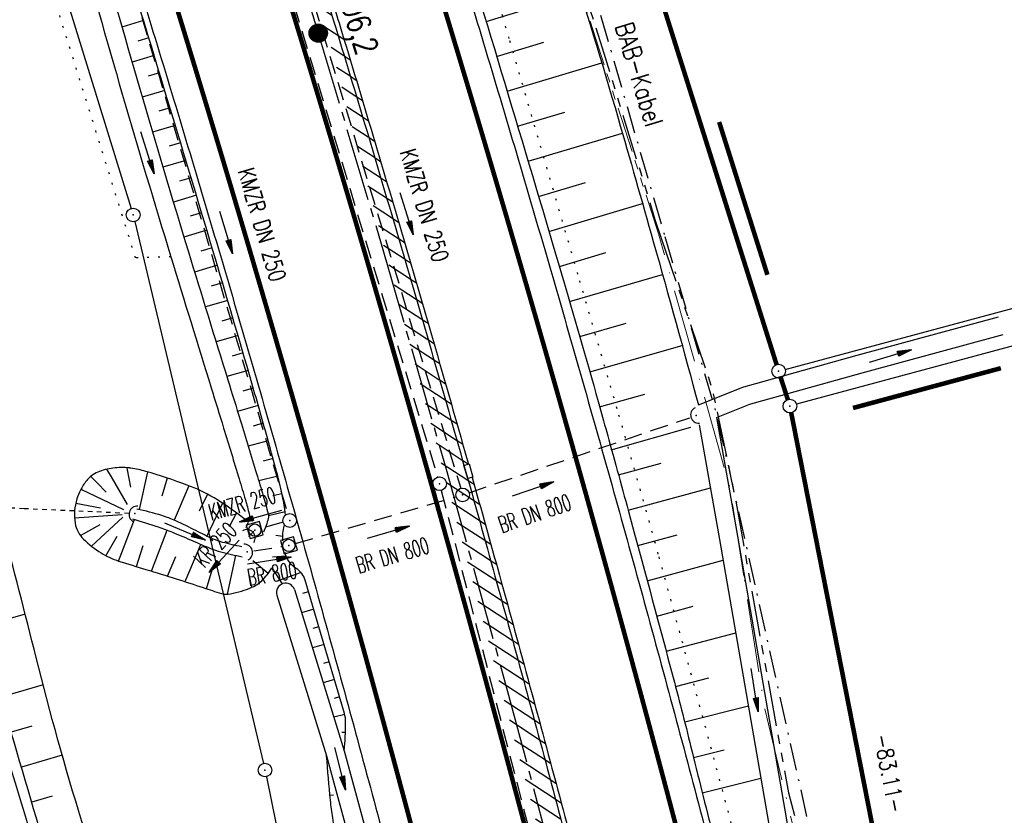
# Model space of a CAD drawing. Extents: x 445979 to 446615, y 447871 to 449065.
# Tile 44 of 47: x 446153 to 446261, y 448891 to 448978. Entities that reach past the tile are written whole.
import ezdxf
from ezdxf.enums import TextEntityAlignment as Align

# ---------------------------------------------------------------- set-up
doc = ezdxf.new("R2010")
doc.units = 0
doc.header["$LTSCALE"] = 2
doc.header["$MEASUREMENT"] = 0
for name, pattern in [('ACHSE', [5.5, 4, -0.5, 0.5, -0.5]), ('AUSGEZOGEN', [0]), ('BAB-FM2', [2.6, 1.5, -0.5, 0.1, -0.5]), ('GEMARKBAB', [3.7, 2, -0.5, 0.1, -0.5, 0.1, -0.5]), ('GESTRICH-X2', [1.5, 1, -0.5]), ('LWL', [6.001, 4, -1, 0.001, -1]), ('PHANTOMX2', [5, 2.5, -0.5, 0.5, -0.5, 0.5, -0.5]), ('PUNKTX2_STR', [0.6, 0.1, -0.5]), ('STRICHLINIEX2', [0.5, 0.25, -0.25])]:
    doc.linetypes.add(name, pattern=pattern)
doc.layers.get('0').update_dxf_attribs({"linetype": 'AUSGEZOGEN'})
for name, color, linetype in [('199-ABSTAND', 8, 'AUSGEZOGEN'), ('199-GEMARKGRZ', 7, 'GEMARKBAB'), ('199-GRENZL', 8, 'AUSGEZOGEN'), ('199-GRENZL-BAB', 7, 'AUSGEZOGEN'), ('199-GRENZP-BAB', 7, 'AUSGEZOGEN'), ('ACHSETOP', 250, 'ACHSE'), ('BAB_FM', 5, 'BAB-FM2'), ('BOESCHG', 250, 'AUSGEZOGEN'), ('DURCHL', 200, 'GESTRICH-X2'), ('Durchlässe', 15, 'CONTINUOUS'), ('FBRTOP', 250, 'AUSGEZOGEN'), ('Gleisachsen', 7, 'CONTINUOUS'), ('GRABEN', 250, 'AUSGEZOGEN'), ('HEKT_B', 250, 'CONTINUOUS'), ('Kabelanlagen', 15, 'CONTINUOUS'), ('KANAL', 7, 'GESTRICH-X2'), ('Lichtwellenleiter COLT', 46, 'PHANTOMX2'), ('Lichtwellenleiter GLH', 46, 'PHANTOMX2'), ('MULDE', 250, 'AUSGEZOGEN'), ('NUTZUNG', 8, 'PUNKTX2_STR'), ('PFEIL', 7, 'CONTINUOUS'), ('PFEILTOP', 200, 'AUSGEZOGEN'), ('SCHLITZRINNE', 200, 'AUSGEZOGEN'), ('SCHSYMBOL', 200, 'AUSGEZOGEN'), ('TEXTO', 4, 'CONTINUOUS')]:
    doc.layers.add(name, color=color, linetype=linetype)
doc.styles.add('ROMANS', font='romans.shx', dxfattribs={"width": 0.8})

# ---------------------------------------------------------------- blocks, each defined once
blk = doc.blocks.new('*X15')
at = {"color": 0}
for p, q in [((212.2338378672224, 257.3935923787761), (213.2417524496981, 258.4015069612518)), ((212.2358318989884, 257.4662970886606), (213.1690477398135, 258.3995129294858)), ((212.2367523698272, 257.3257962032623), (213.3095486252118, 258.3985924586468)), ((212.2437289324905, 257.2620620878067), (213.3732827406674, 258.3916158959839)), ((212.2440325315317, 257.5452083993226), (213.0901364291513, 258.3913122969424)), ((212.2541807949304, 257.201803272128), (213.4335415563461, 258.3811640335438)), ((212.2606187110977, 257.6325052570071), (213.0028395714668, 258.3747261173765)), ((212.2676832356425, 257.1445950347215), (213.4907497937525, 258.3676615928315)), ((212.283919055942, 257.0901201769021), (213.5452246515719, 258.3514257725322)), ((212.2898237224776, 257.732420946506), (212.9029238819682, 258.3455211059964)), ((212.3026459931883, 257.0381364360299), (213.5972083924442, 258.3326988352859)), ((212.3236761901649, 256.9884559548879), (213.6468888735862, 258.3116686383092)), ((212.3425626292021, 257.8558705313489), (212.7794742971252, 258.2927821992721)), ((212.3468627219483, 256.9409318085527), (213.6944130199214, 258.2884821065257)), ((212.3720904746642, 256.8954488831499), (213.739895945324, 258.2632543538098)), ((212.3992698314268, 256.851917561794), (213.7834272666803, 258.2360749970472)), ((212.4283322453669, 256.8102692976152), (213.8250755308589, 258.2070125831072)), ((212.4592271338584, 256.770453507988), (213.864891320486, 258.1761176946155)), ((212.4919197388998, 256.7324354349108), (213.9029093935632, 258.1434250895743)), ((212.5263897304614, 256.6961947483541), (213.9391500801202, 258.1089550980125)), ((212.5626304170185, 256.6617247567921), (213.9736200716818, 258.0727144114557)), ((212.6006484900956, 256.6290321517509), (214.0063126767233, 258.0346963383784)), ((212.6404642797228, 256.5981372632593), (214.0372075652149, 257.9948805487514)), ((212.6821125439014, 256.5690748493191), (214.0662699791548, 257.9532322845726)), ((212.7256438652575, 256.5418954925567), (214.0934493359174, 257.9097009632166)), ((212.7711267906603, 256.5166677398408), (214.1186770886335, 257.8642180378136)), ((212.8186509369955, 256.4934812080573), (214.1418636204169, 257.8166938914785)), ((212.8683314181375, 256.4724510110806), (214.1628938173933, 257.7670134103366)), ((212.9203151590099, 256.4537240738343), (214.1816207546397, 257.7150296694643)), ((212.9747900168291, 256.437488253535), (214.197856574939, 257.6605548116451)), ((213.0319982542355, 256.4239858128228), (214.2113590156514, 257.6033465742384)), ((213.0922570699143, 256.4135339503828), (214.2218108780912, 257.5430877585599)), ((213.1559911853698, 256.4065573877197), (214.2287874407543, 257.4793536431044)), ((213.2237873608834, 256.4036428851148), (214.2317019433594, 257.4115574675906)), ((213.2964920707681, 256.4056369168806), (214.2297079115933, 257.3388527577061)), ((213.3754033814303, 256.4138375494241), (214.22150727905, 257.2599414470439)), ((213.4627002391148, 256.4304237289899), (214.2049210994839, 257.1726445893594)), ((213.5626159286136, 256.4596287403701), (214.1757160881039, 257.0727288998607)), ((213.6860655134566, 256.5123676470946), (214.1229771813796, 256.9492793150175))]:
    blk.add_line(p, q, dxfattribs=at)
blk = doc.blocks.new('SRMAST2')
at = {"color": 0}
blk.add_circle((0, 0), 0.9989724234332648, dxfattribs=at)
blk.add_point((0, 0), dxfattribs=at)
blk.add_blockref('*X15', (-213.2327699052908, -257.4025749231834))
blk = doc.blocks.new('GST')
at = {"color": 0}
blk.add_circle((0, 0), 0.75, dxfattribs=at)
blk.add_point((0, 0), dxfattribs=at)
blk = doc.blocks.new('10')
blk.add_blockref('GST', (0, 0))
blk = doc.blocks.new('PFEIL2')
at = {"color": 0}
for p, q in [((0.8796887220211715, 0.0024565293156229), (-2.401395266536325, -0.0115320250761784)), ((0.8808543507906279, -0.2709205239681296), (0.8785230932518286, 0.2758335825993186)), ((0.8785230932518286, 0.2758335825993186), (2.429089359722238, 0.0090619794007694)), ((0.9110887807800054, 0.2702307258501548), (0.8785706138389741, 0.2646884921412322)), ((0.9651190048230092, 0.2609349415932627), (0.8786494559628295, 0.2461975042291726)), ((1.01914922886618, 0.2516391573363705), (0.8787282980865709, 0.2277065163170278)), ((1.073179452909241, 0.24234337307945), (0.8788071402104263, 0.2092155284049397)), ((1.127209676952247, 0.2330475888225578), (0.8788859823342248, 0.1907245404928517)), ((1.181239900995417, 0.2237518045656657), (0.8789648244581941, 0.1722335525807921)), ((1.235270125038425, 0.2144560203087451), (0.8790436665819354, 0.1537425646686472)), ((1.289300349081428, 0.2051602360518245), (0.8791225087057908, 0.1352515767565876)), ((1.34333057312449, 0.195864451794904), (0.8792013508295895, 0.1167605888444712)), ((1.397360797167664, 0.1865686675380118), (0.8792801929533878, 0.0982696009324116)), ((1.451391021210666, 0.1772728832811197), (0.8793590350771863, 0.0797786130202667)), ((1.505421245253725, 0.1679770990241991), (0.8794378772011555, 0.0612876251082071)), ((1.559451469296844, 0.1586813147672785), (0.8795167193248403, 0.0427966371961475)), ((1.613481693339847, 0.1493855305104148), (0.8795955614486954, 0.024305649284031)), ((1.66751191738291, 0.140089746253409), (0.8796744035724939, 0.005814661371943)), ((1.721542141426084, 0.1307939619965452), (0.8797532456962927, -0.0126763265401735)), ((1.775572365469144, 0.1214981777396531), (0.8798320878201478, -0.0311673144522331)), ((1.82960258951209, 0.1122023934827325), (0.8799109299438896, -0.0496583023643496)), ((1.883632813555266, 0.1029066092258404), (0.8799897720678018, -0.0681492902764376)), ((1.937663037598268, 0.0936108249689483), (0.8800686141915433, -0.08664027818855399)), ((1.991693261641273, 0.0843150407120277), (0.8801474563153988, -0.105131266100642)), ((2.045723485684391, 0.0750192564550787), (0.8802262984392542, -0.1236222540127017)), ((2.099753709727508, 0.0657234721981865), (0.8803051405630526, -0.1421132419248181)), ((2.153783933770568, 0.056427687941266), (0.8803839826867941, -0.1606042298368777)), ((2.207814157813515, 0.0471319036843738), (0.8804628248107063, -0.1790952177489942)), ((2.261844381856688, 0.0378361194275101), (0.8805416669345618, -0.1975862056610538)), ((2.31587460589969, 0.0285403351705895), (0.8806205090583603, -0.2160771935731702)), ((2.36990482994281, 0.0192445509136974), (0.8806993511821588, -0.2345681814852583)), ((2.423935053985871, 0.009948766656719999), (0.8807781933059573, -0.2530591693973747)), ((2.429089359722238, 0.0090619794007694), (0.8808543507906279, -0.2709205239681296))]:
    blk.add_line(p, q, dxfattribs=at)
blk = doc.blocks.new('40')
at = {"color": 0}
blk.add_arc((0.0246800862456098, 0.3106833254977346), 0.9100732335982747, 192.5363002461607, 347.4636997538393, dxfattribs=at)
blk.add_point((0, 0), dxfattribs=at)
blk = doc.blocks.new('20')
blk.add_lwpolyline([(-0.7540238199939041, -0.7510624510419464), (0.7541923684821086, -0.7510624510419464), (0.7541923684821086, 0.7497802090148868), (-0.7540238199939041, 0.7497802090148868)], close=True)
blk.add_circle((0, 0), 0.675503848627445)
blk.add_point((0, 0))
blk = doc.blocks.new('42')
at = {"color": 0}
blk.add_arc((-0.0246800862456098, -0.3106833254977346), 0.9100732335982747, 12.53630024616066, 167.4636997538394, dxfattribs=at)
blk.add_point((0, 0), dxfattribs=at)
blk = doc.blocks.new('30S')
at = {"color": 0}
for p, q in [((-0.7514277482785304, -0.582751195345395), (-0.7514277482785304, 0)), ((-0.7514277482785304, 0), (0.7514277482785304, 0)), ((0.7514277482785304, 0), (0.7514277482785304, -0.582751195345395)), ((0.7514277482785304, -0.582751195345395), (-0.7514277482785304, -0.582751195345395))]:
    blk.add_line(p, q, dxfattribs=at)
blk.add_point((0, 0), dxfattribs=at)

msp = doc.modelspace()

# ---------------------------------------------------------------- hatches: boundary and pattern name
at = {"layer": 'SCHLITZRINNE'}
h = msp.add_hatch(dxfattribs=at)
h.set_pattern_fill('_USER', color=256, scale=1.5, angle=45, style=0, pattern_type=0)
h.set_pattern_definition([(326.8516478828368, (446242.5559355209, 448767.2091393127), (0.8202130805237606, 1.255886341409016), [])])
h.paths.add_polyline_path([(446241.9839166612, 448767.4970483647), (446241.6720763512, 448768.967194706), (446242.2421441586, 448769.0881147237), (446242.5539844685, 448767.6179683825)], flags=17)
edge = h.paths.add_edge_path()
edge.add_arc((443772.9117697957, 448244.6714265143), 2524.319307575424, 11.76299302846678, 11.95577278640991, ccw=False)
edge.add_arc((443770.5049746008, 448244.1702429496), 2526.777731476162, 11.565555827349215, 11.762993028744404, ccw=False)
edge.add_arc((443797.2556066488, 448250.9596761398), 2498.645289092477, 17.472849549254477, 17.72907411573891, ccw=False)
edge.add_arc((443801.4967264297, 448252.2946868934), 2494.19901529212, 17.186134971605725, 17.47284954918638, ccw=False)
edge.add_arc((443779.376446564, 448245.4531781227), 2517.353129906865, 16.90074209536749, 17.186135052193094, ccw=False)
edge.add_arc((443775.3094260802, 448244.2174652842), 2521.603734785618, 16.616266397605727, 16.90074209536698, ccw=False)
edge.add_arc((443782.9233524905, 448246.4896269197), 2513.658006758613, 16.331341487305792, 16.616266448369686, ccw=False)
edge.add_arc((443787.1060920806, 448247.7152296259), 2509.299404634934, 16.04550486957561, 16.331341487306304, ccw=False)
edge.add_arc((443793.5578897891, 448249.5707960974), 2502.586073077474, 15.759285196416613, 16.04550494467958, ccw=False)
edge.add_arc((443788.917704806, 448248.2613167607), 2507.407489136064, 15.47381299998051, 15.759285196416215, ccw=False)
edge.add_arc((443775.6502358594, 448244.5884487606), 2521.173958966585, 15.189121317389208, 15.473813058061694, ccw=False)
edge.add_arc((443775.4297892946, 448244.5285996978), 2521.402385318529, 14.904547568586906, 15.189121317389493, ccw=False)
edge.add_arc((443786.023892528, 448247.348374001), 2510.439440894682, 14.619353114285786, 14.904547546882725, ccw=False)
edge.add_arc((443794.313674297, 448249.5106907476), 2501.872288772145, 14.333066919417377, 14.619353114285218, ccw=False)
edge.add_arc((443787.1968895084, 448247.6922687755), 2509.217714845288, 14.047200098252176, 14.333066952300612, ccw=False)
edge.add_arc((443786.434425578, 448247.5014978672), 2510.003682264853, 13.761648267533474, 14.047200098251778, ccw=False)
edge.add_arc((443786.0930713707, 448247.4178938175), 2510.35512547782, 13.476116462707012, 13.761648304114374, ccw=False)
edge.add_arc((443785.1281000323, 448247.1866500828), 2511.347417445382, 13.190785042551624, 13.476116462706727, ccw=False)
edge.add_arc((443782.0868532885, 448246.4738489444), 2514.471079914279, 12.905630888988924, 13.190785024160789, ccw=False)
edge.add_arc((443785.4923672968, 448247.2541680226), 2510.977310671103, 12.61978960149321, 12.905630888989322, ccw=False)
edge.add_arc((443798.7222891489, 448250.2162029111), 2497.419859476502, 12.333173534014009, 12.619789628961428, ccw=False)
edge.add_arc((443791.7861288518, 448248.6996679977), 2504.519873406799, 12.047536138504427, 12.33317353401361, ccw=False)
edge.add_arc((443772.9117695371, 448244.6714264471), 2523.819307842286, 11.76299302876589, 12.047536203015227, ccw=False)
edge.add_arc((443770.5049746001, 448244.1702429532), 2526.277731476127, 11.565555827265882, 11.762993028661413, ccw=False)
edge.add_line((446245.489045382, 448750.6611371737), (446245.9788933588, 448750.7613816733))

# ---------------------------------------------------------------- linework, layer by layer
at = {"layer": '199-GEMARKGRZ', "const_width": 0.5, "flags": 128}
for points in [[(446235.2564260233, 448950.2428648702), (446229.9754701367, 448966.9707316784)], [(446260.812318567, 448940.016962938), (446244.6279347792, 448935.6584046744)]]:
    msp.add_lwpolyline(points, dxfattribs=at)
at = {"layer": '199-GRENZL'}
for p, q in [((446237.214145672, 448939.8845734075), (446365.2766087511, 448974.3741666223)), ((446370.5261102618, 448971.6348466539), (446238.4445354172, 448936.0644321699))]:
    msp.add_line(p, q, dxfattribs=at)
at = {"layer": '199-GRENZL-BAB', "const_width": 0.5, "flags": 128}
for points in [[(446236.2651053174, 448940.4044218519), (446212.2736380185, 449016.3993890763)], [(446236.7203910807, 448938.9752333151), (446237.4905368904, 448936.5836352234)], [(446253.5957764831, 448855.0554395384), (446237.8648077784, 448935.1338168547)]]:
    msp.add_lwpolyline(points, dxfattribs=at)
at = {"layer": '199-GRENZL-BAB', "flags": 128}
for points in [[(446149.9048931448, 449008.2810311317), (446165.6085472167, 448957.5062697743)], [(446166.0035133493, 448956.0601536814), (446180.0871229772, 448896.7488669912)], [(446180.4098698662, 448895.2842744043), (446192.1414587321, 448837.4941183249)]]:
    msp.add_lwpolyline(points, dxfattribs=at)
at = {"layer": 'ACHSETOP'}
for p, q in [((446178.704, 449000.5870000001), (446186.091, 448976.703)), ((446186.091, 448976.703), (446193.24, 448952.747)), ((446193.24, 448952.747), (446200.15, 448928.721)), ((446200.15, 448928.721), (446206.82, 448904.627)), ((446206.82, 448904.627), (446213.25, 448880.469))]:
    msp.add_line(p, q, dxfattribs=at)
at = {"layer": 'BAB_FM'}
msp.add_lwpolyline([(446205.4034136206, 449015.5051119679), (446215.5422607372, 448983.6634420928), (446224.0247653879, 448954.4343632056)], dxfattribs=at)
at = {"layer": 'BAB_FM', "flags": 128}
msp.add_lwpolyline([(446224.0247653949, 448954.4343631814), (446229.5434368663, 448935.4180831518), (446230.7629574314, 448930.1946162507), (446241.1924068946, 448883.6189558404), (446245.9458494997, 448863.0335273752), (446239.9325766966, 448861.5470346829)], dxfattribs=at)
at = {"layer": 'BOESCHG'}
for p, q in [((446204.4657344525, 448977.9912043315), (446211.8771149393, 448980.2264429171)), ((446166.9618479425, 448978.088038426), (446164.6040861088, 448977.3694707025)), ((446167.544447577, 448976.1747743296), (446166.3496805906, 448975.8112732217)), ((446205.6194050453, 448974.1611863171), (446210.7937053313, 448975.717827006)), ((446168.1261322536, 448974.2612318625), (446165.7084467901, 448973.5269276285)), ((446206.7704254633, 448970.3303710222), (446217.1301799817, 448973.439192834)), ((446168.706901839, 448972.347411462), (446167.4857942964, 448971.9771719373)), ((446169.2867562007, 448970.433313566), (446166.8236346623, 448969.6877815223)), ((446169.8657602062, 448968.5189583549), (446168.6255580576, 448968.144104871)), ((446207.9187951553, 448966.4987602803), (446213.0940264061, 448968.047874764)), ((446170.4440616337, 448966.6043908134), (446167.9498080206, 448965.8514886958)), ((446209.0645135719, 448962.6663559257), (446219.3866109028, 448965.7483145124)), ((446171.02166613, 448964.6896129), (446169.7693196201, 448964.3120835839)), ((446171.5985736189, 448962.7746248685), (446169.0868521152, 448962.0184445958)), ((446172.1747840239, 448960.8594269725), (446170.9171150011, 448960.4812916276)), ((446210.2075801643, 448958.8331597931), (446215.3505048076, 448960.3648528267)), ((446172.7502972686, 448958.9440194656), (446170.2347556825, 448958.188685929)), ((446211.3479943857, 448954.9991737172), (446221.5921557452, 448958.0424294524)), ((446173.3251132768, 448957.028402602), (446172.0689477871, 448956.6517162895)), ((446173.8992319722, 448955.1125766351), (446171.393526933, 448954.3621848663)), ((446174.472653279, 448953.1965418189), (446173.2248089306, 448952.823340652)), ((446212.4837200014, 448951.1637990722), (446217.5857366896, 448952.6660706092)), ((446175.0447006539, 448951.2800956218), (446172.5612970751, 448950.5405959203)), ((446213.6068522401, 448947.3247197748), (446223.7781905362, 448950.2811241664)), ((446175.6142024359, 448949.3628912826), (446174.3803113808, 448948.9972650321)), ((446176.1811368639, 448947.4449261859), (446173.7324480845, 448946.7228963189)), ((446176.7455029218, 448945.5262037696), (446175.5324432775, 448945.1702809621)), ((446214.7165877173, 448943.4817465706), (446219.7884626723, 448944.9367744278)), ((446177.3072995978, 448943.6067274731), (446174.9072303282, 448942.9060137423)), ((446177.866525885, 448941.6865007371), (446176.6812586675, 448941.3421767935)), ((446215.8129129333, 448939.6349262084), (446225.9341979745, 448942.500369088)), ((446178.423180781, 448939.7655270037), (446176.0856703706, 448939.0898650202)), ((446178.9771386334, 448937.843773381), (446177.8261070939, 448937.5133197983)), ((446216.8958145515, 448935.7843054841), (446221.8327343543, 448937.1634186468)), ((446179.5261120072, 448935.9205892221), (446177.2620543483, 448935.2780305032)), ((446180.069241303, 448933.9957464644), (446178.9583487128, 448933.6841086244)), ((446218.1424319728, 448931.073116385), (446226.8749306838, 448933.5754693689)), ((446180.6065215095, 448932.0692628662), (446178.4312864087, 448931.4661669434)), ((446181.1379476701, 448930.1411562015), (446180.0757492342, 448929.8501273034)), ((446218.9611235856, 448928.3251414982), (446223.6367327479, 448929.6087136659)), ((446162.922249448, 448928.944755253), (446163.4046226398, 448928.1175460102)), ((446165.1412037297, 448929.1149123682), (446165.1850430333, 448928.8904738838)), ((446165.1850430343, 448928.8904738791), (446165.5556480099, 448926.9931349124)), ((446167.4142798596, 448928.6585473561), (446166.482397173, 448924.5340623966)), ((446161.189850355, 448928.1732426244), (446161.8830468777, 448927.4569894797)), ((446161.8830468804, 448927.4569894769), (446162.8793934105, 448926.4275031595)), ((446163.4046226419, 448928.1175460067), (446165.1666287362, 448925.0959275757)), ((446169.5469963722, 448927.9863965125), (446168.9834121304, 448926.0126937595)), ((446181.661036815, 448928.2107711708), (446179.5858999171, 448927.6720211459)), ((446160.1132610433, 448926.7620466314), (446160.1937718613, 448926.7236302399)), ((446160.1132610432, 448926.7620466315), (446164.7657437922, 448924.5420766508)), ((446171.9398465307, 448927.1438889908), (446170.3081652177, 448923.3855874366)), ((446220.0156824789, 448924.4666598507), (446229.0208169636, 448926.9169054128)), ((446173.9718894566, 448926.2113232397), (446173.0429104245, 448924.368868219)), ((446182.1199635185, 448926.2642633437), (446181.1207881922, 448926.0522697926)), ((446159.5469851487, 448925.2443914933), (446162.2427237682, 448924.7188270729)), ((446175.6034614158, 448925.2294780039), (446173.9007711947, 448921.6282022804)), ((446182.461, 448924.294), (446180.6429272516, 448923.8543395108)), ((446159.4171957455, 448923.6231903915), (446164.6243020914, 448923.9882257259)), ((446161.2785492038, 448920.5289167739), (446164.6950593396, 448923.6936290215)), ((446164.239, 448918.903), (446165.9761133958, 448923.4530987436)), ((446177.1267550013, 448924.1782475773), (446176.3399407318, 448922.6384848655)), ((446160.05437965, 448921.6942283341), (446162.2074179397, 448922.8923427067)), ((446167.8389472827, 448917.7901957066), (446169.5646132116, 448922.2810202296)), ((446162.8551298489, 448919.4827391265), (446164.0944962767, 448921.6379505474)), ((446182.2023419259, 448921.5729525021), (446181.430022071, 448921.6871260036)), ((446221.0624711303, 448920.6060616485), (446225.3951558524, 448921.7778654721)), ((446166.1869549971, 448918.294949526), (446166.9304316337, 448920.6136749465)), ((446171.5111205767, 448916.642338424), (446173.2477131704, 448920.7211668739)), ((446169.5863980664, 448917.2504979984), (446170.499407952, 448919.3832135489)), ((446176.1443250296, 448915.2620459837), (446177.0523865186, 448919.5209153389)), ((446180.6115259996, 448917.5485550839), (446178.9305877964, 448918.9186314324)), ((446182.59, 448919.43), (446181.0947258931, 448919.3124911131)), ((446222.1045185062, 448916.7441804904), (446230.421679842, 448918.9831714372)), ((446173.8708523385, 448915.865351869), (446174.4903059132, 448917.9299606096)), ((446181.007, 448918.1470000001), (446182.144927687, 448916.3952177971)), ((446178.823, 448916.024), (446178.5376375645, 448917.4081392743)), ((446184.2034212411, 448917.6453123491), (446181.8771243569, 448916.8074874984)), ((446185.0390354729, 448915.5339701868), (446184.3568381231, 448915.3333953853)), ((446185.6031830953, 448913.6151847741), (446184.2648003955, 448913.2216830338)), ((446223.142045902, 448912.8810825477), (446227.124106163, 448913.9480624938)), ((446154.0045447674, 448913.0858048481), (446149.1646401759, 448911.6971635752)), ((446186.1673307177, 448911.6963993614), (446185.5111453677, 448911.5034724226)), ((446224.1750518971, 448909.0167731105), (446231.7905068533, 448911.0477607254)), ((446186.7314783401, 448909.7776139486), (446185.4451196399, 448909.3994079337)), ((446187.2956259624, 448907.8588285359), (446186.6654526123, 448907.6735494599)), ((446187.8597735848, 448905.9400431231), (446186.6254388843, 448905.5771328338)), ((446225.2024382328, 448905.1509693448), (446228.8399832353, 448906.1079531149)), ((446155.9689118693, 448905.3283963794), (446151.3692855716, 448904.0069397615)), ((446188.4239212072, 448904.0212577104), (446187.8197598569, 448903.8436264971)), ((446226.2013407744, 448901.2777290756), (446233.1719230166, 448903.0393677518)), ((446188.9863089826, 448902.1019414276), (446187.7936512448, 448901.7940639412)), ((446154.736487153, 448900.8184832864), (446152.4784777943, 448900.1638024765)), ((446189.0653423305, 448900.1108627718), (446188.6847980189, 448900.1257111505)), ((446158.0639623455, 448897.6303206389), (446153.5970346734, 448896.3233803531)), ((446187.0968511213, 448897.2330556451), (446187.0325331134, 448897.2281222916)), ((446227.1633635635, 448897.3951587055), (446230.5128032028, 448898.2162903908)), ((446228.1288103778, 448893.5134186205), (446234.5362750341, 448895.1298996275)), ((446156.9510859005, 448893.1429176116), (446154.7249495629, 448892.4856962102)), ((446187.7686761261, 448893.2806463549), (446187.3767142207, 448893.2429997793))]:
    msp.add_line(p, q, dxfattribs=at)
for points in [[(446203.8299895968, 449015.3003039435, -5.13084627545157e-05), (446213.3590000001, 448985.597, -0.007140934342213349), (446218.9088278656, 448967.401653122, -0.00184313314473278), (446222.7666416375, 448953.8881782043)], [(446193.444397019, 449013.9484415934, -0.002050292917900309), (446199.6315234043, 448993.9402739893, -0.001824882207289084), (446211.7860784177, 448953.5272971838, -0.0008877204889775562), (446212.9377960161, 448949.6212147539, -0.0004817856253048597)], [(446179.7280185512, 448935.203966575, 0.001251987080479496), (446178.8233677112, 448938.3749209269, 0.002535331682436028), (446174.557, 448952.911, 0.0008117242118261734), (446169.4182816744, 448969.9952356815, 0.0008781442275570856), (446165.1390787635, 448984.0495359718, 0.00343408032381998)], [(446222.7666416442, 448953.8881781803, -0.002433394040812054), (446227.7071220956, 448936.0041664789)], [(446212.9377960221, 448949.6212147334, -0.003209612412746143), (446216.986, 448935.465, -0.0004817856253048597), (446217.8988036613, 448932.1814948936, -0.001292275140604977)], [(446182.461, 448924.294, 0.01850873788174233), (446182.1279765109, 448926.2215760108, 0.01426258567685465), (446181.533, 448928.689, 0.002566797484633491), (446179.7280185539, 448935.2039665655, 0.002535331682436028)], [(446217.8988036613, 448932.1814948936, -0.001314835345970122), (446220.3577065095, 448923.2116407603, -0.001292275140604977), (446224.9399788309, 448906.1474538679, -0.005100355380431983), (446227.014706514, 448898.0071358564, 0.00423920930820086), (446229.494, 448888.209, 0.007781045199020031), (446229.8881253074, 448886.795240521, 0.005728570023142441)], [(446165.5884840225, 448929.0656183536, 0.004082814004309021), (446165.412, 448929.0879999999, 0.06262005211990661), (446163.6179622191, 448929.0752691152, 0.06515042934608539), (446161.952, 448928.6279999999, 0.1298405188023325), (446160.7087025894, 448927.6815774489, 0.0479152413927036), (446160.064083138, 448926.6673289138, 0.1170648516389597)], [(446178.368, 448923.222, 0.03453117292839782), (446174.6815981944, 448925.8061930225, 0.0475195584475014), (446171.729, 448927.223, 0.0163393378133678), (446167.2142387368, 448928.7179183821, 0.03821051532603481), (446165.588484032, 448929.0656183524, 0.06262005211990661)], [(446160.0640831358, 448926.6673289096, 0.04171166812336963), (446159.669, 448925.698, 0.1170648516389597)], [(446159.669, 448925.698, 0.1170648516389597), (446159.4818037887, 448923.050278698, 0.1603899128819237), (446160.388, 448921.312, 0.0533438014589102), (446162.3385986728, 448919.7806061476, 0.06327037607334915), (446164.239, 448918.903, 0.002826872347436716), (446167.2277280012, 448917.9765204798, -0.002561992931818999), (446170.526, 448916.956, -0.004636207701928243), (446173.5067799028, 448915.9864808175, 0.00695078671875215), (446175.498, 448915.349, 0.1246952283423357), (446176.4885611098, 448915.3015911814, 0.049953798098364), (446178.823, 448916.024, 0.09309282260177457), (446179.9061233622, 448916.7423067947, 0.06751702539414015), (446181.007, 448918.1470000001)], [(446182.4890474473, 448923.9999999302, 0.01947962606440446), (446182.461, 448924.294, 0.01850873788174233)], [(446198.894, 448743.076, 0.001396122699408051), (446197.4884086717, 448751.7876673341, 0.005637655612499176), (446197.11, 448753.94, 0.001953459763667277), (446189.3324678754, 448794.5520968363, 0.01077271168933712), (446187.735, 448801.879, 0.00877375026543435), (446184.0414670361, 448816.1204525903, 0.005865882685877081), (446177.896, 448837.25, 0.002361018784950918), (446172.7494409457, 448853.9173966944, 0.003129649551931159), (446168.729, 448866.448, 0.01454276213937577), (446163.8523685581, 448879.9831235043, -0.01901563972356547), (446160.215, 448890.369, -0.01335665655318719), (446155.2039572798, 448908.3260137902, 0.002191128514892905), (446151.4757099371, 448922.9388875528, 0.001541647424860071)], [(446182.219, 448921.122, -0.08244266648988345), (446182.3551529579, 448922.7641158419, 0.09842581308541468)], [(446145.5440630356, 448920.3638017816, -0.0005380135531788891), (446151.4438950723, 448899.6640603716, 0.006347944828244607), (446154.88, 448888.119, 0.005426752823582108), (446155.3561639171, 448886.6468429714, 0.0004111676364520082), (446161.867, 448867.292, 0.002219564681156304), (446168.1052261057, 448849.065450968, -0.00268400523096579), (446173.25, 448833.988, -0.01476457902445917), (446175.8924322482, 448825.2586911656, -0.006088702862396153), (446181.411, 448803.846, -0.009949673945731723), (446184.8711187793, 448788.3843099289, -0.004189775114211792), (446192.046, 448751.452, -0.01130066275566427), (446192.2947796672, 448749.9192013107, -0.002282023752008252), (446193.32, 448742.299)], [(446194.13, 448742.481, 0.002727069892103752), (446193.2153654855, 448750.0404044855, 0.01363318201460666), (446192.9829999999, 448751.546, 0.005058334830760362), (446186.1729740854, 448786.8592172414, 0.01039976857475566), (446182.331, 448803.926, 0.005475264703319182), (446176.8097535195, 448825.2663124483, 0.01274477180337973), (446174.105, 448834.343, 0.007613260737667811), (446168.6269947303, 448850.3190622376, -0.007062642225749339), (446162.703, 448867.534, -0.001017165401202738), (446156.8267944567, 448885.5511630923, -0.005930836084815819), (446155.862, 448888.655, -0.002648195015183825), (446150.9879563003, 448905.339984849, 0.00029947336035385), (446146.5502841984, 448920.8006291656, 0.0002435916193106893)], [(446188.9295239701, 448898.1157217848, 0.02237148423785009), (446189.0903148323, 448901.2531063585, 0.07323668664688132), (446188.956, 448902.208), (446186.3519724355, 448911.0648486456), (446184.664, 448916.806, 0.1860567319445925), (446183.6864770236, 448918.0816138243, -0.1711647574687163), (446182.59, 448919.43, -0.01538846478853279), (446182.4582290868, 448919.8372853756, -0.03352800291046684)], [(446195.5429999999, 448850.021, -0.001014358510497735), (446190.4120238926, 448874.8443594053, -0.005623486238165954), (446189.546, 448879.334, -0.004389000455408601), (446189.1761983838, 448881.4814986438, -0.001013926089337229), (446187.676, 448890.794, -0.01483353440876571), (446187.4304503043, 448892.7014151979, -0.005850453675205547), (446187.0084760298, 448897.5582782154)]]:
    msp.add_lwpolyline(points, format="xyb", dxfattribs=at)
at = {"layer": 'DURCHL'}
for p, q in [((446202.5939999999, 448926.3749999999), (446226.7499999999, 448934.5939999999)), ((446183.5939999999, 448920.813), (446201.1879999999, 448925.938)), ((446179.031, 448920), (446182.1249999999, 448920.5000000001))]:
    msp.add_line(p, q, dxfattribs=at)
at = {"layer": 'Durchlässe', "linetype": 'STRICHLINIEX2'}
for points in [[(446153.8872055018, 448924.62313015), (446105.2798454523, 448927.0840108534)], [(446165.3640806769, 448924.1149669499), (446153.8872055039, 448924.6231301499)]]:
    msp.add_lwpolyline(points, dxfattribs=at)
at = {"layer": 'FBRTOP', "const_width": 0.5}
for points in [[(446307.9658799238, 448414.6261095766, 8.605346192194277e-07), (446312.8063783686, 448377.4401215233, -6.454000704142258e-07), (446317.6468768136, 448340.2541334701)], [(446280.2001200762, 448411.0118904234, 8.605353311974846e-07), (446285.0406216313, 448373.8258784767, -6.453999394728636e-07), (446289.8811231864, 448336.63986653)], [(446343.4628783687, 448141.9271215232, -2.761175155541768e-06), (446347.7820730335, 448108.7439520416, 3.873560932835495e-06)], [(446189.3271341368, 449013.4125094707, -0.0009006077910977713), (446192.0582280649, 449004.7905088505, -0.001251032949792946), (446195.7937473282, 448992.8188451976, -0.001245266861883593), (446199.4864705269, 448980.7731617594, -0.001241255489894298), (446203.1136565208, 448968.7278205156, -0.001243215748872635), (446206.6753206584, 448956.6836256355, -0.001247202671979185), (446210.1820889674, 448944.6041408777, -0.001248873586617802), (446213.6239001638, 448932.5234850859, -0.001245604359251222), (446217.0030483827, 448920.4342180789, -0.001242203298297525), (446220.3310905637, 448908.2951424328, -0.001241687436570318), (446223.5977262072, 448896.1436322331, -0.001244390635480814), (446226.7969377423, 448884.0024618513, -0.001249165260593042), (446229.9368397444, 448871.8405323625, -0.001247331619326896), (446233.0205049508, 448859.6451755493, -0.001245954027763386), (446236.0409249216, 448847.4442646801, -0.001245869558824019), (446239.0007032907, 448835.2276244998, -0.001244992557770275), (446241.8986902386, 448823.0001676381, -0.001244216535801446), (446244.7375376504, 448810.7507997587, -0.001247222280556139), (446247.5181529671, 448798.4749004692, -0.001250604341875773), (446250.2300539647, 448786.2184987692, -0.001246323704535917), (446252.8791592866, 448773.9559071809, -0.001241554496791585), (446255.4771579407, 448761.6331317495, -0.0008844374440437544), (446257.2923058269, 448752.8384693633, -0.001248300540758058)], [(446173.2011105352, 449011.3134319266, -0.001190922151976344), (446176.7962531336, 448999.9864987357, -0.001251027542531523), (446180.5080681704, 448988.0908023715, -0.001245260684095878), (446184.1773613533, 448976.1215483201, -0.001241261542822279), (446187.7815684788, 448964.1525170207, -0.001243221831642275), (446191.3206684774, 448952.1846249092, -0.001247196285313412), (446194.8051866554, 448940.1817828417, -0.001248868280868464), (446198.2251571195, 448928.1777878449, -0.001245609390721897), (446201.582884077, 448916.1651582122, -0.001242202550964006), (446204.8898442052, 448904.1029796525, -0.001241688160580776), (446208.135790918, 448892.0284299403, -0.00124439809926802), (446211.3147231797, 448879.9642197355, -0.001249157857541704), (446214.4347003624, 448867.8794652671, -0.001247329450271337), (446217.498785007, 448855.7615463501, -0.001245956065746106), (446220.5000377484, 448843.6380612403, -0.001245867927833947), (446223.441042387, 448831.4989107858, -0.001244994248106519), (446226.3206546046, 448819.3489824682, -0.001244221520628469), (446229.1414946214, 448807.1773143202, -0.001247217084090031), (446231.9044518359, 448794.9793717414, -0.001250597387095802), (446234.5991351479, 448782.8007858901, -0.00124633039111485), (446237.2314403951, 448770.6159618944, -0.001241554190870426), (446239.812977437, 448758.3712668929, -0.0008537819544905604), (446241.5546205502, 448749.9353589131, -0.001248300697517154)], [(446161.1043495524, 449009.7388317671, -0.0001615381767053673), (446161.6008527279, 449008.1902922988, -0.001247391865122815), (446165.3497719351, 448996.3834911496, -0.001251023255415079), (446169.0438088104, 448984.5447702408, -0.001245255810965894), (446172.6955294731, 448972.6328382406, -0.00124126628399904), (446176.2825024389, 448960.7210394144, -0.001243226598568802), (446179.8046793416, 448948.8103743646, -0.001247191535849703), (446183.2725099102, 448936.8650143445, -0.001248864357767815), (446186.6760998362, 448924.9185149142, -0.001245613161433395), (446190.0177608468, 448912.9633633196, -0.00124220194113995), (446193.3089094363, 448900.9588575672, -0.001241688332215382), (446196.5393394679, 448888.9420281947, -0.001244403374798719), (446199.7030622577, 448876.9355381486, -0.001249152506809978), (446202.8080958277, 448864.908664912, -0.001247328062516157), (446205.8574950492, 448852.8488244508, -0.00124595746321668), (446208.8443723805, 448840.7834086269, -0.001245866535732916), (446211.7712967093, 448828.7023755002, -0.001244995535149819), (446214.6371278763, 448816.6105936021, -0.001244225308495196), (446217.4444623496, 448804.4972002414, -0.001247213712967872), (446220.1941759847, 448792.3577251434, -0.001250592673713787), (446222.8759460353, 448780.2375012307, -0.001246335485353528), (446225.4956512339, 448768.1110028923, -0.001241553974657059), (446228.0648420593, 448755.9248682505, -0.0008305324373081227), (446229.7513318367, 448747.7580215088, -0.001248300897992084)]]:
    msp.add_lwpolyline(points, format="xyb", dxfattribs=at)
at = {"layer": 'FBRTOP'}
for points in [[(446192.3503866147, 449013.8060374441, -0.0008465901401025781), (446194.9198483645, 449005.6912607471, -0.001251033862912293), (446198.6598121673, 448993.7053532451, -0.001245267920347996), (446202.3569284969, 448981.6453392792, -0.001241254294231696), (446205.9884230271, 448969.5856899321, -0.001243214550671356), (446209.5543179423, 448957.5271882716, -0.001247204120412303), (446213.0652581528, 448945.4333329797, -0.001248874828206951), (446216.5111644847, 448933.3383033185, -0.001245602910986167), (446219.8943291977, 448921.2346668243, -0.001242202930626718), (446223.226324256, 448909.0811729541, -0.001241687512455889), (446226.4968390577, 448896.9152327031, -0.001244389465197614), (446229.6998529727, 448884.7596322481, -0.001249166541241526), (446232.8434908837, 448872.5832324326, -0.001247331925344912), (446235.9308274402, 448860.3733560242, -0.001245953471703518), (446238.9548412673, 448848.1579278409, -0.00124586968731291), (446241.9181397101, 448835.9267583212, -0.00124499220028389), (446244.8195719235, 448823.6847648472, -0.001244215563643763), (446247.6617957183, 448811.4208282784, -0.00124722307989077), (446250.445721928, 448799.1303121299, -0.001250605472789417), (446253.1608512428, 448786.859319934, -0.001246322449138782), (446255.8131065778, 448774.5821469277, -0.001241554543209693), (446258.4141917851, 448762.2447314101, -0.0008901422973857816), (446260.2431176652, 448753.3828018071, -0.001248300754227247)], [(446165.6349918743, 448984.5662913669, -0.0001038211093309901), (446165.9389052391, 448983.5843865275, -0.001245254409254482), (446169.5858666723, 448971.6879792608, -0.001241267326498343), (446173.1681720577, 448959.7916809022, -0.00124322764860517), (446176.6857656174, 448947.8965148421, -0.001247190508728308), (446180.1490766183, 448935.9667228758, -0.001248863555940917), (446183.5482301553, 448924.0357951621, -0.00124561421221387), (446186.8855399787, 448912.0962105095, -0.001242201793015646), (446190.1724062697, 448900.1073245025, -0.001241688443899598), (446193.3986338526, 448888.1061277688, -0.0008421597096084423), (446195.5434471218, 448879.9929471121, -0.001249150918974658)]]:
    msp.add_lwpolyline(points, format="xyb", dxfattribs=at)
at = {"layer": 'Gleisachsen', "linetype": 'Continuous'}
for radius, start, end in [(4087.250103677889, 13.73714733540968, 16.06198915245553), (4082.750103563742, 13.74093047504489, 16.06113524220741)]:
    msp.add_arc((442204.3862847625, 447767.0320195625), radius, start, end, dxfattribs=at)
at = {"layer": 'GRABEN', "flags": 128}
for points in [[(446177.711, 448920.459, -0.01930548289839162), (446175.6194200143, 448920.9450930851, -0.03803923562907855), (446174.592, 448921.312, -0.01563930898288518), (446172.699228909, 448922.2270526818, 0.01350496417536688), (446170.512, 448923.296, 0.03339182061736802), (446168.9659725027, 448923.8793727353, 0.01963856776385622), (446166.249, 448924.5870000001)], [(446165.761, 448923.516, -0.0100092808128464), (446168.5565262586, 448922.6421520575, -0.01733497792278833), (446170.141, 448922.05, -0.005364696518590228), (446172.3767110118, 448921.096721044, 0.006221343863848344), (446174.306, 448920.278, 0.03339203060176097), (446175.4138836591, 448919.9082381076, 0.01619114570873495), (446177.761, 448919.376)]]:
    msp.add_lwpolyline(points, format="xyb", dxfattribs=at)
at = {"layer": 'Kabelanlagen', "linetype": 'Continuous'}
for radius, start, end in [(4079.100103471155, 13.74400664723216, 16.26324822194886), (4079.500103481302, 13.7436701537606, 16.26395829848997)]:
    msp.add_arc((442204.3862847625, 447767.0320195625), radius, start, end, dxfattribs=at)
at = {"layer": 'KANAL'}
for p, q in [((446173.823467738, 449011.3948154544), (446199.1559999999, 448928.063)), ((446165.0939999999, 448984.1560000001), (446182.7499999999, 448924.063)), ((446185.6249999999, 448979.938), (446201.6879999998, 448926.875)), ((446202.5939999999, 448926.3749999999), (446226.7499999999, 448934.5939999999)), ((446199.5629999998, 448926.625), (446226.4999999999, 448822.313)), ((446183.5939999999, 448920.813), (446201.1879999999, 448925.938)), ((446182.2396853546, 448923.1407175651), (446179.7914691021, 448922.4695873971)), ((446179.0309999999, 448922.188), (446178.6249999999, 448921.7500000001)), ((446179.031, 448920), (446182.1249999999, 448920.5000000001))]:
    msp.add_line(p, q, dxfattribs=at)
at = {"layer": 'Lichtwellenleiter COLT', "lineweight": 0, "flags": 128}
msp.add_lwpolyline([(446223.4963138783, 448954.2049483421), (446223.3530000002, 448954.7159999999), (446205.0920000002, 449011.3969999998), (446203.845153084, 449015.3022777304)], dxfattribs=at)
at = {"layer": 'Lichtwellenleiter COLT', "linetype": 'LWL', "lineweight": 0, "flags": 128}
for points in [[(446232.6830000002, 448917.2400000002), (446231.1909999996, 448926.7659999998), (446223.4963138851, 448954.2049483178)], [(446306.1280000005, 448555.8890000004), (446293.7690000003, 448627.9289999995), (446289.4160000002, 448650.1940000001), (446284.3909999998, 448675.0240000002), (446279.5590000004, 448782.233), (446278.7589999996, 448798.3289999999), (446267.7539999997, 448817.4620000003), (446254.7690000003, 448838.574), (446250.6409999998, 448844.8609999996), (446241.3799999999, 448876.165), (446234.9510000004, 448902.7620000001), (446232.6830000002, 448917.2410000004)]]:
    msp.add_lwpolyline(points, dxfattribs=at)
at = {"layer": 'Lichtwellenleiter GLH', "flags": 128}
for points in [[(446204.2258096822, 449015.3518266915), (446205.9349999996, 449009.9470000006), (446217.1780000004, 448975.0979999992), (446222.9469999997, 448956.3079999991), (446223.6373228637, 448954.2661640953)], [(446223.6373228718, 448954.2661640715), (446229.1789999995, 448937.875), (446229.9100000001, 448934.5210000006), (446231.7560000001, 448925.6520000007), (446233.0639999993, 448918.2920000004), (446237.5619999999, 448893.5370000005), (446243.7390000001, 448870.6670000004), (446245.784, 448864.5170000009), (446248.8849999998, 448851.6950000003), (446252.7390000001, 448841.716), (446264.392, 448824.3710000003), (446273.9960000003, 448807.8560000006), (446276.0329999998, 448804.0079999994), (446279.7139999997, 448784.2889999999), (446285.3099999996, 448675.3329999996), (446285.7089999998, 448671.2560000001), (446287.0159999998, 448664.1870000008), (446288.2860000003, 448657.3190000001), (446293.6039999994, 448630.0189999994), (446298.3160000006, 448603.8260000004), (446304.9299999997, 448564.5), (446309.574, 448532.6670000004), (446312.9649999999, 448510.3600000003), (446316.4160000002, 448480.5589999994), (446318.6339999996, 448463.6110000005), (446319.477, 448455.182), (446323.8470000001, 448418.3949999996), (446329.3770000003, 448369.3499999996), (446333.2069999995, 448335.4189999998), (446337.727, 448298.8370000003), (446341.71, 448261.068), (446342.0860000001, 448254.0410000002), (446345.5949999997, 448223.3849999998), (446349.3669999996, 448204.9989999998), (446351.7549999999, 448187.9989999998), (446354.2334989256, 448182.3732850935)]]:
    msp.add_lwpolyline(points, dxfattribs=at)
at = {"layer": 'MULDE'}
for p, q in [((446227.7071220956, 448936.0041664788), (446232.4035695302, 448937.8712583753)), ((446229.6768469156, 448934.6349847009), (446233.1424304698, 448936.0127416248))]:
    msp.add_line(p, q, dxfattribs=at)
for points in [[(446153.6552542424, 449008.7692047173, -0.002835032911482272), (446159.5507040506, 448987.9445690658, 0.006609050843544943), (446169.9618007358, 448952.200791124, 0.0008810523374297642), (446174.372343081, 448937.8619247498, -0.0005597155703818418), (446175.727247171, 448933.46712525, -0.00375966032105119)], [(446155.6615607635, 449009.0303597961, -0.002787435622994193), (446161.464671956, 448988.5249055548, 0.006607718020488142), (446171.8781992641, 448952.7732088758, 0.0008534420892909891), (446176.1904280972, 448938.7512353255, -0.0005077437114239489), (446177.5725054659, 448934.268200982, -0.003836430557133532)], [(446177.5725054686, 448934.2682009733, -0.0006563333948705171), (446179.3455469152, 448928.4690773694, -0.003836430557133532), (446180.0632746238, 448926.0438645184, -0.004754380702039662), (446180.6087241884, 448924.0772217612, -0.1261679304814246), (446180.6138999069, 448923.5613163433, -0.04035027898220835), (446180.1111051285, 448922.0523478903)], [(446175.7272471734, 448933.4671252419, -0.0007086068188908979), (446177.4284530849, 448927.8989226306, -0.00375966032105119), (446178.1096396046, 448925.5958836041, -0.005583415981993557), (446178.5392758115, 448924.0367782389, -0.1253258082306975), (446178.5422199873, 448923.6851984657, -0.03577016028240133), (446178.1688948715, 448922.5296521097)]]:
    msp.add_lwpolyline(points, format="xyb", dxfattribs=at)
for points in [[(446260.5231655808, 448945.6011128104), (446245.049925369, 448941.4032337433), (446232.4035695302, 448937.8712583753)], [(446261.0468344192, 448943.6708871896), (446245.580074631, 448939.4747662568), (446233.1424304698, 448936.0127416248)], [(446229.6768469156, 448934.6349847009), (446231.9979749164, 448921.6107197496), (446237.352481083, 448890.5693936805), (446240.0178857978, 448870.962704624)], [(446227.794512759, 448933.7979179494), (446230.0280250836, 448921.2652802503), (446235.375518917, 448890.2646063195), (446238.0361142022, 448870.693295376)], [(446181.5675190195, 448915.1779472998), (446187.0084760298, 448897.5582782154), (446198.0125440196, 448857.0630299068)]]:
    msp.add_lwpolyline(points, dxfattribs=at)
at = {"layer": 'MULDE', "flags": 128}
msp.add_lwpolyline([(446183.4784809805, 448915.7680527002), (446188.9295239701, 448898.1157217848), (446200.0130059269, 448857.3282280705)], dxfattribs=at)
at = {"layer": 'MULDE'}
msp.add_arc((446182.5239772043, 448915.4698354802), 1.000005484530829, 17.35045846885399, 196.9709365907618, dxfattribs=at)
at = {"layer": 'NUTZUNG'}
for points in [[(446214.5130861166, 448950.3050901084, 1.103869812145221e-05), (446206.9917847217, 448976.1090351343, 0.0002891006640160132), (446206.2819302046, 448978.538960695, 0.0009629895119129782), (446198.1026784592, 449006.279340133, 0.0006336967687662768), (446195.7261923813, 449014.2454562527, 0.0101895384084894)], [(446231.617, 448889.0379999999, 0.001947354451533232), (446223.3141918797, 448919.6640837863, 0.003734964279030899), (446218.804, 448935.5820000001, 6.298348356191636e-06), (446214.5130861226, 448950.3050900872, 0.0002891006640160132)]]:
    msp.add_lwpolyline(points, format="xyb", dxfattribs=at)
msp.add_lwpolyline([(446169.9618007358, 448952.200791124), (446166.096, 448952.0949999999), (446148.5560361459, 449008.1054543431)], dxfattribs=at)
at = {"layer": 'SCHLITZRINNE'}
for p, q in [((446188.2570776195, 448976.4531010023), (446188.9086544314, 448976.0275594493)), ((446188.9337222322, 448974.2196243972), (446189.5845810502, 448973.7945517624)), ((446189.6075580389, 448971.9879822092), (446190.2577017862, 448971.5633765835)), ((446190.2785942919, 448969.7581683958), (446190.9280258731, 448969.3340278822)), ((446190.9468401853, 448967.5301769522), (446191.5955624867, 448967.1064996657)), ((446191.612304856, 448965.3040019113), (446192.2603204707, 448964.8807861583)), ((446192.2749930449, 448963.0796401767), (446192.9223028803, 448962.6568853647)), ((446192.9349094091, 448960.8570887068), (446193.5815163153, 448960.4347929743)), ((446193.5920629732, 448958.636341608), (446194.2379697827, 448958.2145031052)), ((446194.2464627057, 448956.4173930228), (446194.8916722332, 448955.9960099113)), ((446194.8981175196, 448954.2002371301), (446195.5426325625, 448953.7793075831)), ((446195.5470354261, 448951.984868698), (446196.1908578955, 448951.5643914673)), ((446196.193221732, 448949.7712842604), (446196.8363540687, 448949.3512577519)), ((446196.836684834, 448947.5594783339), (446197.4791297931, 448947.1399007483)), ((446197.4774334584, 448945.349445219), (446198.119193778, 448944.930314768)), ((446198.1154762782, 448943.1411792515), (446198.7565546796, 448942.7224941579)), ((446198.7508218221, 448940.9346748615), (446199.3912204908, 448940.5164336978)), ((446199.383474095, 448938.7299294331), (446200.0231944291, 448938.3121312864)), ((446200.0134391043, 448936.5269390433), (446200.6524837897, 448936.1095821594)), ((446200.6407253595, 448934.3256981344), (446201.2790970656, 448933.9087807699)), ((446201.2653413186, 448932.1262011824), (446201.9030426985, 448931.7097216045)), ((446201.8872953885, 448929.9284426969), (446202.5243290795, 448929.5123991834)), ((446202.5065971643, 448927.7324164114), (446203.1429668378, 448927.3168065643)), ((446203.1232585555, 448925.5381145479), (446203.7589670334, 448925.1229365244)), ((446203.73728802, 448923.3455315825), (446204.3723378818, 448922.9307836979)), ((446204.3486937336, 448921.1546621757), (446204.9830875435, 448920.7403427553)), ((446204.9574838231, 448918.96550102), (446205.5912241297, 448918.5516083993)), ((446205.5636666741, 448916.7780426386), (446206.1967571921, 448916.3645743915)), ((446206.1672597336, 448914.592275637), (446206.7997053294, 448914.1792285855)), ((446206.7682753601, 448912.4081919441), (446207.4000785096, 448911.9955644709)), ((446207.3667214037, 448910.2257864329), (446207.9978845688, 448909.8135769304)), ((446207.9626056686, 448908.0450540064), (446208.5931312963, 448907.6332608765)), ((446208.5559359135, 448905.8659895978), (446209.1858264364, 448905.4546112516)), ((446209.1467199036, 448903.6885881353), (446209.7759777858, 448903.2776229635)), ((446209.7349654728, 448901.5128445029), (446210.3635931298, 448901.102290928)), ((446210.3206802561, 448899.3387537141), (446210.948680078, 448898.9286101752)), ((446210.9038718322, 448897.1663108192), (446211.5312461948, 448896.7565757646)), ((446211.4845477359, 448894.9955108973), (446212.1112990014, 448894.5861827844)), ((446212.0627153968, 448892.8263490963), (446212.68884529, 448892.4174267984))]:
    msp.add_line(p, q, dxfattribs=at)
for points in [[(446177.2329358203, 449011.838242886, -0.001117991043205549), (446180.6117468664, 449001.1875012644, -0.001251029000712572), (446184.3294879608, 448989.2728130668, -0.001245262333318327), (446188.0046386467, 448977.2844516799, -0.001241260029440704), (446191.6145904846, 448965.2963429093, -0.00124322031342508), (446195.1593315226, 448953.3093750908, -0.001247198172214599), (446198.6494122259, 448941.2873723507, -0.001248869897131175), (446202.0748428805, 448929.2642121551, -0.001245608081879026), (446205.4379251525, 448917.2324231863, -0.001242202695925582), (446208.7501557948, 448905.1510203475, -0.001241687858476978), (446212.0012747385, 448893.0572305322, -0.001244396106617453), (446215.1852768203, 448880.9737802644, -0.001249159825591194), (446218.310235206, 448868.8697320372, -0.001247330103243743), (446221.379214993, 448856.7324536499, -0.001245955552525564), (446224.3852595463, 448844.5896120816, -0.001245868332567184), (446227.330957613, 448832.4310892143, -0.001244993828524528), (446230.2151635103, 448820.2617787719, -0.001244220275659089), (446233.0405053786, 448808.0706856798, -0.001247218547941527), (446235.8078771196, 448795.853253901, -0.001250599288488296), (446238.506864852, 448783.6552141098, -0.001246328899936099), (446241.143370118, 448771.4509481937, -0.001241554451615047), (446243.729022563, 448759.186733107, -0.0008614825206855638), (446245.489045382, 448750.6611371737, -0.001248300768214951)], [(446187.5395582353, 448980.5278759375, -0.0003215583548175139), (446188.4830435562, 448977.429808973, -0.001241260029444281), (446192.0937111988, 448965.4393231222, -0.001243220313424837), (446195.6391573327, 448953.4499709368, -0.001247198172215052), (446199.1299334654, 448941.4255727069, -0.001237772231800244), (446202.5258681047, 448929.5069465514, -0.00124560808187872)], [(446202.9336689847, 448928.0604773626, -0.001106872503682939), (446205.9198013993, 448917.3658221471, -0.001242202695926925), (446209.2326889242, 448905.2820233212, -0.001241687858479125), (446212.4844525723, 448893.185835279, -0.001244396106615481), (446215.6690888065, 448881.0999783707, -0.000506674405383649), (446216.9441554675, 448876.1913297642, -0.001247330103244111)]]:
    msp.add_lwpolyline(points, format="xyb", dxfattribs=at)

# ---------------------------------------------------------------- block references
at = {"layer": '199-GRENZP-BAB', "rotation": 277.4163262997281}
for p in [(446165.8298735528, 448956.7898448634), (446236.490269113, 448939.6895048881), (446237.7206588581, 448935.8693636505), (446180.2607627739, 448896.0191758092)]:
    msp.add_blockref('GST', p, dxfattribs=at)
at = {"layer": 'HEKT_B'}
msp.add_blockref('SRMAST2', (446186.091, 448976.703), dxfattribs=at)
at = {"layer": 'PFEIL'}
for p, rotation in [((446195.7769129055, 448956.9240397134), 286.8233999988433), ((446176.0122923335, 448954.8747752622), 286.3708999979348), ((446209.5895765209, 448926.782446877), 18.76179999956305), ((446179.7942660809, 448923.833512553), 195.3299000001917), ((446193.7498216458, 448922.0333077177), 16.23060000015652), ((446175.8004667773, 448919.4327264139), 226.9626000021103), ((446180.7267426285, 448918.930091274), 8.931500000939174)]:
    msp.add_blockref('PFEIL2', p, dxfattribs=dict(at, rotation=rotation))
at = {"layer": 'PFEILTOP'}
for p, rotation in [((446167.3840758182, 448963.5979913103), 287.2747810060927), ((446248.7057644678, 448941.3319819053), 16.23866574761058), ((446209.5895765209, 448926.782446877), 18.76179999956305), ((446171.5085552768, 448922.1273124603), 336.9658572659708), ((446193.7498216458, 448922.0333077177), 16.23060000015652), ((446233.8543172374, 448904.7711079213), 278.9772692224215), ((446188.486715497, 448896.1690939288), 283.9782692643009)]:
    msp.add_blockref('PFEIL2', p, dxfattribs=dict(at, rotation=rotation))
at = {"layer": 'SCHSYMBOL'}
for name, p, rotation in [('40', (446227.4579999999, 448934.829), 285.7250000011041), ('30S', (446202.2484621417, 448928.6479595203), 105.7511018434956), ('10', (446199.377, 448927.359), 285.7346), ('10', (446199.377, 448927.3590000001), 285.7346000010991), ('GST', (446201.8989999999, 448926.1470000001), 105.6924000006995), ('40', (446165.9949631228, 448924.1153752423), 253.1455744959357), ('10', (446182.9629999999, 448923.3389999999), 285.7480000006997), ('20', (446179.14, 448922.291), 285.7487000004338), ('42', (446178.52, 448921.6270000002), 314.222167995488), ('20', (446182.8749999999, 448920.609), 285.6880999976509), ('42', (446178.2999999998, 448919.89), 285.7007000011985)]:
    msp.add_blockref(name, p, dxfattribs=dict(at, rotation=rotation))

# ---------------------------------------------------------------- texts
at = {"layer": '199-ABSTAND', "insert": (446248.6205993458, 448895.6623891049), "char_height": 1.8, "attachment_point": 5, "rotation": 281.11346027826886, "style": 'ROMANS'}
msp.add_mtext('-83.11-', dxfattribs=at)
at = {"layer": 'BAB_FM', "style": 'ROMANS', "width": 0.8}
msp.add_text('BAB-Kabel', height=2, rotation=286.8979447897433, dxfattribs=at).set_placement((446218.5637167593, 448977.4946216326))
at = {"layer": 'DURCHL', "style": 'ROMANS', "width": 0.6}
for rotation, p in [(18.76179999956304, (446210.0808292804, 448923.2573786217)), (16.23060000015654, (446194.4675261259, 448918.6692304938))]:
    msp.add_text('BR DN 800', height=1.8, rotation=rotation, dxfattribs=at).set_placement(p, align=Align.CENTER)
at = {"layer": 'HEKT_B', "style": 'ROMANS', "width": 0.8}
msp.add_text('406,2', height=2.5, rotation=286.9016, dxfattribs=at).set_placement((446188.094, 448981.5))
at = {"layer": 'TEXTO', "style": 'ROMANS'}
for s, rotation, width, p in [('KMZR DN 250', 286.8233999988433, 0.75, (446196.8361911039, 448957.5902138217)), ('KMZR DN 250', 286.3708999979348, 0.75, (446179.0762678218, 448955.4850936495)), ('KMZR 250', 15.32990000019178, 0.6, (446178.0019903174, 448924.3171826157)), ('KR 250', 46.96260000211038, 0.6, (446175.4723780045, 448920.06799928)), ('BR 800', 8.931500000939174, 0.6, (446181.1759116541, 448916.6221974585))]:
    msp.add_text(s, height=1.8, rotation=rotation, dxfattribs=dict(at, width=width)).set_placement(p, align=Align.CENTER)

doc.saveas('drawing.dxf')
